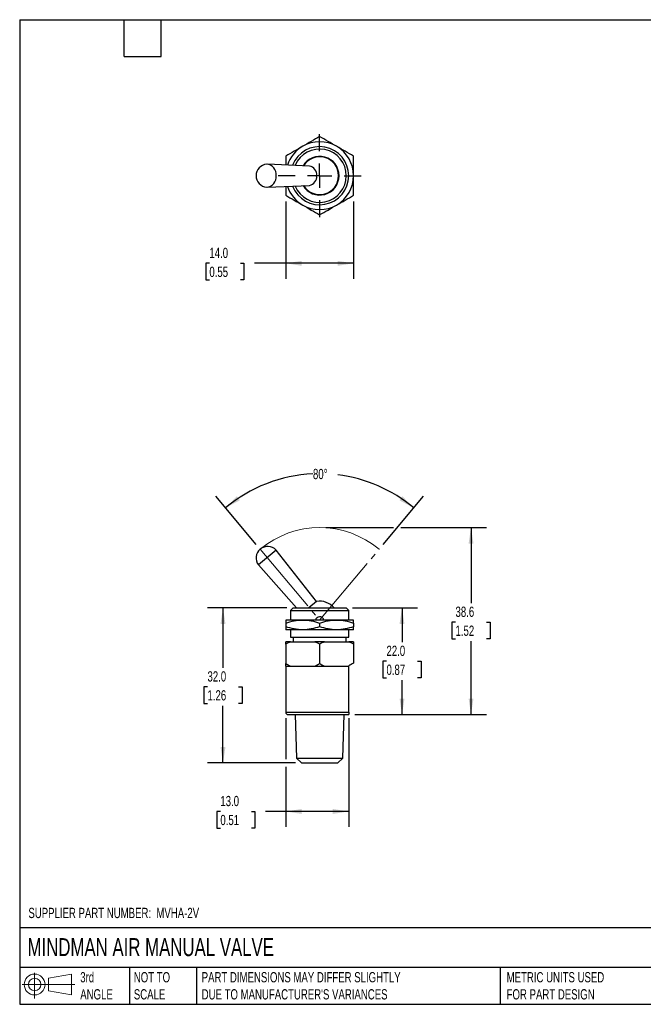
# Model space of a CAD drawing. Header units: millimetres. Extents: x 6 to 273, y 6 to 210.
# Tile 1 of 2: x 6 to 135, y 6 to 210. Entities that reach past the tile are written whole.
import ezdxf

# ---------------------------------------------------------------- set-up
doc = ezdxf.new("R2010")
doc.units = ezdxf.units.MM
doc.linetypes.add('SLD-Center', pattern=[19.05, 15.24, -1.27, 1.27, -1.27])
doc.linetypes.add('SLD-Solid', pattern=[0])
doc.layers.add('CENTER', color=40, linetype='SLD-Center')
doc.layers.add('SLD-DEFPOINTS', color=7, linetype='Continuous')
doc.layers.add('DIMENSIONS', color=140, linetype='SLD-Solid', lineweight=25)
doc.layers.add('TEXT', color=140, linetype='SLD-Solid', lineweight=25)
doc.styles.add('SLDTEXTSTYLE0', font='TXT', dxfattribs={"width": 0.7})
doc.dimstyles.new('SLDDIMSTYLE0', dxfattribs={"dimtxt": 2.158008, "dimasz": 3.302, "dimexe": 0, "dimexo": 0.0625, "dimgap": 0.539502, "dimtad": 0, "dimtih": 1, "dimtoh": 1, "dimdec": 4, "dimzin": 12, "dimdsep": 46, "dimtxsty": 'SLDTEXTSTYLE0', "dimsah": 1, "dimcen": 0.09, "dimadec": 0, "dimazin": 3, "dimtfac": 1, "dimtdec": 0, "dimtofl": 0, "dimtmove": 0, "dimatfit": 3, "dimfxl": 0, "dimfrac": 2, "dimtolj": 1, "dimtzin": 12, "dimarcsym": 0})
doc.dimstyles.new('SLDDIMSTYLE1', dxfattribs={"dimtxt": 2.158008, "dimasz": 3.302, "dimexe": 0, "dimexo": 0.0625, "dimgap": 0.539502, "dimtad": 0, "dimtih": 1, "dimtoh": 1, "dimdec": 1, "dimrnd": 1e-09, "dimzin": 12, "dimdsep": 46, "dimtxsty": 'SLDTEXTSTYLE0', "dimsah": 1, "dimcen": 0.09, "dimadec": 0, "dimazin": 3, "dimtfac": 1, "dimtdec": 1, "dimtofl": 0, "dimtmove": 0, "dimatfit": 3, "dimfxl": 0, "dimfrac": 2, "dimtolj": 1, "dimtzin": 12, "dimarcsym": 0})
doc.dimstyles.new('SLDDIMSTYLE2', dxfattribs={"dimtxt": 2.158008, "dimasz": 3.302, "dimexe": 0, "dimexo": 0.0625, "dimgap": 0.539502, "dimtad": 0, "dimtih": 1, "dimtoh": 1, "dimdec": 1, "dimrnd": 1e-09, "dimzin": 4, "dimdsep": 46, "dimtxsty": 'SLDTEXTSTYLE0', "dimsah": 1, "dimcen": 0.09, "dimadec": 0, "dimazin": 1, "dimtfac": 1, "dimtdec": 1, "dimtofl": 0, "dimtmove": 0, "dimatfit": 3, "dimfxl": 0, "dimfrac": 2, "dimtolj": 1, "dimtzin": 12, "dimarcsym": 0})

# ---------------------------------------------------------------- blocks, each defined once
blk = doc.blocks.new('Block11')
at = {"color": 7, "linetype": 'SLD-Solid', "lineweight": 18}
for p, q in [((2.59, 5.31), (2.59, 0)), ((5.48, 4.17), (10.18, 5.03)), ((5.48, 1.6), (5.48, 4.17)), ((10.18, 5.03), (10.18, 0.73)), ((0, 2.88), (10.87, 2.88)), ((5.48, 1.6), (10.18, 0.73))]:
    blk.add_line(p, q, dxfattribs=at)
for radius in [2.15, 1.29]:
    blk.add_circle((2.59, 2.88), radius, dxfattribs=at)
blk = doc.blocks.new('Block12')
at = {"layer": 'SLD-DEFPOINTS'}
blk.add_blockref('Block11', (0, 0), dxfattribs=at)
blk = doc.blocks.new('_D')
at = {"layer": 'DIMENSIONS'}
for p, q in [((55.17, 101.25), (46.8, 111.23)), ((81.35, 101.25), (89.72, 111.23))]:
    blk.add_line(p, q, dxfattribs=at)
for start, end in [(92.6228, 130), (50, 82.8948)]:
    blk.add_arc((68.26, 85.65), 30.21, start, end, dxfattribs=at)
for points in [[(48.84, 108.79), (51.79, 110.37), (51.18, 111.18)], [(87.68, 108.79), (85.34, 111.18), (84.73, 110.37)]]:
    blk.add_solid(points, dxfattribs=at)
at = {"layer": 'DIMENSIONS', "insert": (66.88, 116.85), "char_height": 2.117, "attachment_point": 1, "style": 'SLDTEXTSTYLE0'}
blk.add_mtext('80°', dxfattribs=at)
blk = doc.blocks.new('_D_1')
at = {"layer": 'DIMENSIONS'}
for p, q in [((69.53, 104.74), (83.52, 104.74)), ((85.04, 104.74), (102.68, 104.74)), ((99.5, 104.74), (99.5, 89.13)), ((96.3, 85.21), (95.57, 85.21)), ((95.57, 85.21), (95.57, 81.78)), ((102.71, 85.21), (103.43, 85.21)), ((103.43, 85.21), (103.43, 81.78)), ((95.57, 81.78), (96.3, 81.78)), ((99.5, 66.15), (99.5, 81.3)), ((103.43, 81.78), (102.71, 81.78)), ((75.53, 66.15), (102.68, 66.15))]:
    blk.add_line(p, q, dxfattribs=at)
for points in [[(99.5, 104.74), (99, 101.44), (100.01, 101.44)], [(99.5, 66.15), (100.01, 69.45), (99, 69.45)]]:
    blk.add_solid(points, dxfattribs=at)
at = {"layer": 'DIMENSIONS', "char_height": 2.117, "attachment_point": 1, "style": 'SLDTEXTSTYLE0'}
for s, insert in [('38.6', (96.3, 88.42)), ('1.52', (96.3, 84.51))]:
    blk.add_mtext(s, dxfattribs=dict(at, insert=insert))
blk = doc.blocks.new('_D_2')
at = {"layer": 'DIMENSIONS'}
for p, q in [((75.03, 88.15), (88.44, 88.15)), ((85.26, 88.15), (85.26, 81.06)), ((82.05, 77.15), (81.33, 77.15)), ((81.33, 77.15), (81.33, 73.72)), ((88.47, 77.15), (89.19, 77.15)), ((89.19, 77.15), (89.19, 73.72)), ((81.33, 73.72), (82.05, 73.72)), ((85.26, 66.15), (85.26, 73.24)), ((89.19, 73.72), (88.47, 73.72)), ((75.53, 66.15), (88.44, 66.15))]:
    blk.add_line(p, q, dxfattribs=at)
for points in [[(85.26, 88.15), (84.75, 84.85), (85.77, 84.85)], [(85.26, 66.15), (85.77, 69.45), (84.75, 69.45)]]:
    blk.add_solid(points, dxfattribs=at)
at = {"layer": 'DIMENSIONS', "char_height": 2.117, "attachment_point": 1, "style": 'SLDTEXTSTYLE0'}
for s, insert in [('22.0', (82.05, 80.36)), ('0.87', (82.05, 76.45))]:
    blk.add_mtext(s, dxfattribs=dict(at, insert=insert))
blk = doc.blocks.new('_D_3')
at = {"layer": 'DIMENSIONS'}
for p, q in [((61.49, 88.15), (45.14, 88.15)), ((48.31, 88.15), (48.31, 75.78)), ((45.11, 71.87), (44.38, 71.87)), ((44.38, 71.87), (44.38, 68.44)), ((51.52, 71.87), (52.24, 71.87)), ((52.24, 71.87), (52.24, 68.44)), ((44.38, 68.44), (45.11, 68.44)), ((48.31, 56.15), (48.31, 67.96)), ((52.24, 68.44), (51.52, 68.44)), ((63.25, 56.15), (45.14, 56.15))]:
    blk.add_line(p, q, dxfattribs=at)
for points in [[(48.31, 88.15), (47.8, 84.85), (48.82, 84.85)], [(48.31, 56.15), (48.82, 59.45), (47.8, 59.45)]]:
    blk.add_solid(points, dxfattribs=at)
at = {"layer": 'DIMENSIONS', "char_height": 2.117, "attachment_point": 1, "style": 'SLDTEXTSTYLE0'}
for s, insert in [('32.0', (45.11, 75.08)), ('1.26', (45.11, 71.17))]:
    blk.add_mtext(s, dxfattribs=dict(at, insert=insert))
blk = doc.blocks.new('_D_4')
at = {"layer": 'DIMENSIONS'}
for p, q in [((61.26, 65.38), (61.26, 56.91)), ((74.26, 65.38), (74.26, 42.98)), ((61.26, 55.39), (61.26, 42.98)), ((47.77, 46.15), (47.04, 46.15)), ((47.04, 46.15), (47.04, 42.72)), ((54.18, 46.15), (54.9, 46.15)), ((54.9, 46.15), (54.9, 42.72)), ((61.26, 46.15), (57.1, 46.15)), ((74.26, 46.15), (61.26, 46.15)), ((47.04, 42.72), (47.77, 42.72)), ((54.9, 42.72), (54.18, 42.72))]:
    blk.add_line(p, q, dxfattribs=at)
for points in [[(61.26, 46.15), (64.56, 45.64), (64.56, 46.66)], [(74.26, 46.15), (70.96, 46.66), (70.96, 45.64)]]:
    blk.add_solid(points, dxfattribs=at)
at = {"layer": 'DIMENSIONS', "char_height": 2.117, "attachment_point": 1, "style": 'SLDTEXTSTYLE0'}
for s, insert in [('13.0', (47.77, 49.36)), ('0.51', (47.77, 45.45))]:
    blk.add_mtext(s, dxfattribs=dict(at, insert=insert))
blk = doc.blocks.new('_D_11')
at = {"layer": 'DIMENSIONS'}
for p, q in [((61.26, 172.04), (61.26, 156.1)), ((75.26, 172.04), (75.26, 156.1)), ((45.5, 159.27), (44.78, 159.27)), ((44.78, 159.27), (44.78, 155.84)), ((51.91, 159.27), (52.64, 159.27)), ((52.64, 159.27), (52.64, 155.84)), ((61.26, 159.27), (54.84, 159.27)), ((75.26, 159.27), (61.26, 159.27)), ((44.78, 155.84), (45.5, 155.84)), ((52.64, 155.84), (51.91, 155.84))]:
    blk.add_line(p, q, dxfattribs=at)
for points in [[(61.26, 159.27), (64.56, 158.76), (64.56, 159.78)], [(75.26, 159.27), (71.96, 159.78), (71.96, 158.76)]]:
    blk.add_solid(points, dxfattribs=at)
at = {"layer": 'DIMENSIONS', "char_height": 2.117, "attachment_point": 1, "style": 'SLDTEXTSTYLE0'}
for s, insert in [('14.0', (45.5, 162.48)), ('0.55', (45.5, 158.57))]:
    blk.add_mtext(s, dxfattribs=dict(at, insert=insert))
blk = doc.blocks.new('SW_CENTERMARKSYMBOL_1')
at = {"layer": 'CENTER', "color": 0}
for p, q in [((0, 5.08), (0, 8.54)), ((0, 0), (0, 2.54)), ((-5.08, 0), (-8.54, 0)), ((0, 0), (-2.54, 0)), ((0, 0), (0, -2.54)), ((0, 0), (2.54, 0)), ((5.08, 0), (8.54, 0)), ((0, -5.08), (0, -8.54))]:
    blk.add_line(p, q, dxfattribs=at)

msp = doc.modelspace()

# ---------------------------------------------------------------- linework, layer by layer
for p, q in [((66.15978, 179.35457), (57.49978, 179.73096)), ((57.49978, 174.98039), (66.15978, 175.35678)), ((59.25978, 100.07597), (55.61861, 97.02067)), ((67.64089, 89.50187), (59.25978, 100.07597)), ((55.61861, 97.02067), (63.4929, 88.15147)), ((67.64089, 89.50187), (66.03155, 88.15147)), ((62.76094, 88.15147), (62.26094, 87.65147)), ((62.26094, 87.65147), (62.26094, 85.65147)), ((62.26094, 87.65147), (74.26094, 87.65147)), ((62.76094, 88.15147), (73.76094, 88.15147)), ((74.26094, 87.65147), (73.76094, 88.15147)), ((74.26094, 85.65147), (74.26094, 87.65147)), ((64.76094, 85.65147), (61.26094, 85.65147)), ((71.76094, 85.65147), (64.76094, 85.65147)), ((75.26094, 85.65147), (71.76094, 85.65147)), ((61.26094, 85.02626), (61.26094, 84.27669)), ((64.76094, 83.65147), (61.26094, 83.65147)), ((62.26094, 83.65147), (62.26094, 82.15147)), ((71.76094, 83.65147), (64.76094, 83.65147)), ((68.26094, 85.02626), (68.26094, 84.27669)), ((75.26094, 83.65147), (71.76094, 83.65147)), ((74.26094, 82.15147), (74.26094, 83.65147)), ((75.26094, 85.02626), (75.26094, 84.27669)), ((62.26094, 82.15147), (74.26094, 82.15147)), ((62.76094, 82.15147), (62.76094, 81.15147)), ((73.76094, 81.15147), (73.76094, 82.15147)), ((62.23601, 81.15147), (61.26094, 81.15147)), ((61.26094, 80.65147), (61.26094, 76.65147)), ((62.23601, 81.15147), (67.28587, 81.15147)), ((69.23601, 81.15147), (67.28587, 81.15147)), ((69.23601, 81.15147), (74.28587, 81.15147)), ((75.26094, 81.15147), (74.28587, 81.15147)), ((61.26094, 76.15147), (61.26094, 66.65147)), ((61.26094, 76.15147), (62.23601, 76.15147)), ((62.23601, 76.15147), (64.76094, 76.15147)), ((64.76094, 76.15147), (67.28587, 76.15147)), ((67.28587, 76.15147), (69.23601, 76.15147)), ((69.23601, 76.15147), (71.76094, 76.15147)), ((71.76094, 76.15147), (74.26094, 76.15147)), ((74.26094, 76.15147), (74.26094, 76.22495)), ((74.26094, 66.65147), (74.26094, 76.15147)), ((61.26094, 66.65147), (74.26094, 66.65147)), ((61.76094, 66.15147), (74.26094, 66.15147)), ((63.20962, 66.15147), (63.49061, 57.15098)), ((73.03126, 57.15098), (73.31226, 66.15147)), ((63.49061, 57.15098), (64.52182, 56.15147)), ((63.49061, 57.15098), (73.03126, 57.15098)), ((72.00006, 56.15147), (73.03126, 57.15098)), ((64.52182, 56.15147), (72.00006, 56.15147))]:
    msp.add_line(p, q)
at = {"color": 7, "linetype": 'SLD-Center', "lineweight": 18}
for p, q in [((55.9911, 100.27409), (68.26094, 85.65147)), ((68.26094, 85.65147), (80.53077, 100.27409))]:
    msp.add_line(p, q, dxfattribs=at)
at = {"flags": 128}
for points in [[(68.26094, 80.65147), (68.26094, 78.41147), (68.26094, 76.65147)], [(75.26094, 80.65147), (75.26094, 78.46234), (75.26094, 76.74231)]]:
    msp.add_lwpolyline(points, dxfattribs=at)
for centre, radius, start, end in [((68.26094, 177.35568), 7, 120, 161.7129381), ((68.26094, 177.35568), 6, 201.0082502, 158.9917498), ((68.26094, 177.35568), 7, 60, 120), ((68.26094, 177.35568), 7, 0, 60), ((68.26094, 177.35568), 5.5, 202.7623038, 157.2376962), ((68.26094, 177.35568), 4, 210.9420072, 149.0579928), ((68.26094, 177.35568), 3.9, 0, 148.2588275), ((57.52094, 177.35568), 2.38, 94.768342, 265.231658), ((57.18305, 177.6365), 2.09563, 352.2990111, 86.1682051), ((65.83017, 177.56217), 1.82245, 353.4941566, 79.5800477), ((57.18305, 177.07485), 2.09563, 273.8317949, 7.7009889), ((68.26094, 177.35568), 3.9, 211.7411725, 0), ((65.83017, 177.14918), 1.82245, 280.4199523, 6.5058434), ((68.26094, 177.35568), 7, 300, 0), ((68.26094, 177.35568), 7, 198.2870619, 240), ((68.26094, 177.35568), 7, 240, 300), ((57.52094, 98.4509), 2.38, 43.0629529, 216.9370471), ((68.26094, 85.65147), 3.9, 39.8683416, 99.148114), ((61.76094, 66.65147), 0.5, 180, 270)]:
    msp.add_arc(centre, radius, start, end)
at = {"color": 7, "linetype": 'SLD-Solid', "lineweight": 18}
msp.add_arc((68.26094, 85.65147), 19.08847, 50, 130, dxfattribs=at)
msp.add_ellipse((82.26094, 71.65147), major_axis=(11.25833, 0), ratio=0.577350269, start_param=2.241786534, end_param=2.361125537)
for points, knots in [([(68.26094, 185.43858), (67.68918, 185.10847), (67.11294, 184.77578), (65.94752, 184.10293), (65.35823, 183.7627), (64.76094, 183.41785)], [0, 0, 0, 0, 0.5, 0.5, 1, 1, 1, 1]), ([(71.76094, 183.41785), (71.16364, 183.7627), (70.57436, 184.10293), (69.40893, 184.77578), (68.8327, 185.10847), (68.26094, 185.43858)], [0, 0, 0, 0, 0.5, 0.5, 1, 1, 1, 1]), ([(64.76094, 183.41785), (64.16364, 183.07301), (63.57436, 182.73278), (62.40893, 182.05992), (61.8327, 181.72723), (61.26094, 181.39713)], [0, 0, 0, 0, 0.5, 0.5, 1, 1, 1, 1]), ([(75.26094, 181.39713), (74.68918, 181.72723), (74.11294, 182.05992), (72.94752, 182.73278), (72.35823, 183.07301), (71.76094, 183.41785)], [0, 0, 0, 0, 0.5, 0.5, 1, 1, 1, 1]), ([(61.26094, 181.39713), (61.26094, 181.07115), (61.26094, 180.46736), (61.26094, 179.85105), (61.26094, 179.56749)], [0, 0, 0, 0, 0.539893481, 1, 1, 1, 1]), ([(75.26094, 177.35568), (75.26094, 178.04537), (75.26094, 178.72582), (75.26094, 180.07154), (75.26094, 180.73692), (75.26094, 181.39713)], [0, 0, 0, 0, 0.5, 0.5, 1, 1, 1, 1]), ([(75.26094, 173.31422), (75.26094, 173.97444), (75.26094, 174.63982), (75.26094, 175.98553), (75.26094, 176.66598), (75.26094, 177.35568)], [0, 0, 0, 0, 0.5, 0.5, 1, 1, 1, 1]), ([(61.26094, 175.14386), (61.26094, 174.86825), (61.26094, 174.25177), (61.26094, 173.64804), (61.26094, 173.31422)], [0, 0, 0, 0, 0.447080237, 1, 1, 1, 1]), ([(61.26094, 173.31422), (61.8327, 172.98412), (62.40893, 172.65143), (63.57436, 171.97857), (64.16364, 171.63835), (64.76094, 171.2935)], [0, 0, 0, 0, 0.5, 0.5, 1, 1, 1, 1]), ([(71.76094, 171.2935), (72.35823, 171.63835), (72.94752, 171.97857), (74.11294, 172.65143), (74.68918, 172.98412), (75.26094, 173.31422)], [0, 0, 0, 0, 0.5, 0.5, 1, 1, 1, 1]), ([(64.76094, 171.2935), (65.35823, 170.94865), (65.94752, 170.60843), (67.11294, 169.93557), (67.68918, 169.60288), (68.26094, 169.27277)], [0, 0, 0, 0, 0.5, 0.5, 1, 1, 1, 1]), ([(68.26094, 169.27277), (68.8327, 169.60288), (69.40893, 169.93557), (70.57436, 170.60843), (71.16364, 170.94865), (71.76094, 171.2935)], [0, 0, 0, 0, 0.5, 0.5, 1, 1, 1, 1]), ([(61.26094, 85.02626), (61.8327, 85.21684), (62.40893, 85.37402), (63.57436, 85.5917), (64.16364, 85.65147), (64.76094, 85.65147)], [0, 0, 0, 0, 0.5, 0.5, 1, 1, 1, 1]), ([(61.26094, 85.65147), (61.26094, 85.65147), (61.26094, 85.5917), (61.26094, 85.37402), (61.26094, 85.21684), (61.26094, 85.02626)], [0, 0, 0, 0, 0.5, 0.5, 1, 1, 1, 1]), ([(64.76094, 85.65147), (65.35823, 85.65147), (65.94752, 85.5917), (67.11294, 85.37402), (67.68918, 85.21684), (68.26094, 85.02626)], [0, 0, 0, 0, 0.5, 0.5, 1, 1, 1, 1]), ([(67.51094, 85.65147), (67.51094, 85.75066), (67.5305, 85.84799), (67.6058, 86.02957), (67.66151, 86.11271), (67.86883, 86.32002), (68.06456, 86.40133), (68.35831, 86.40154), (68.45665, 86.38213), (68.63837, 86.307), (68.72092, 86.25206), (68.93094, 86.04231), (69.01094, 85.84985), (69.01094, 85.65147)], [0, 0, 0, 0, 0.125, 0.125, 0.25, 0.25, 0.5, 0.5, 0.625, 0.625, 0.75, 0.75, 1, 1, 1, 1]), ([(68.26094, 85.02626), (68.8327, 85.21684), (69.40893, 85.37402), (70.57436, 85.5917), (71.16364, 85.65147), (71.76094, 85.65147)], [0, 0, 0, 0, 0.5, 0.5, 1, 1, 1, 1]), ([(71.76094, 85.65147), (72.35823, 85.65147), (72.94752, 85.5917), (74.11294, 85.37402), (74.68918, 85.21684), (75.26094, 85.02626)], [0, 0, 0, 0, 0.5, 0.5, 1, 1, 1, 1]), ([(75.26094, 85.02626), (75.26094, 85.21684), (75.26094, 85.37402), (75.26094, 85.5917), (75.26094, 85.65147), (75.26094, 85.65147)], [0, 0, 0, 0, 0.5, 0.5, 1, 1, 1, 1]), ([(64.76094, 83.65147), (64.16364, 83.65147), (63.57436, 83.71124), (62.40893, 83.92892), (61.8327, 84.0861), (61.26094, 84.27669)], [0, 0, 0, 0, 0.5, 0.5, 1, 1, 1, 1]), ([(61.26094, 84.27669), (61.26094, 84.0861), (61.26094, 83.92892), (61.26094, 83.71124), (61.26094, 83.65147), (61.26094, 83.65147)], [0, 0, 0, 0, 0.5, 0.5, 1, 1, 1, 1]), ([(68.26094, 84.27669), (67.68918, 84.0861), (67.11294, 83.92892), (65.94752, 83.71124), (65.35823, 83.65147), (64.76094, 83.65147)], [0, 0, 0, 0, 0.5, 0.5, 1, 1, 1, 1]), ([(71.76094, 83.65147), (71.16364, 83.65147), (70.57436, 83.71124), (69.40893, 83.92892), (68.8327, 84.0861), (68.26094, 84.27669)], [0, 0, 0, 0, 0.5, 0.5, 1, 1, 1, 1]), ([(75.26094, 84.27669), (74.68918, 84.0861), (74.11294, 83.92892), (72.94752, 83.71124), (72.35823, 83.65147), (71.76094, 83.65147)], [0, 0, 0, 0, 0.5, 0.5, 1, 1, 1, 1]), ([(75.26094, 83.65147), (75.26094, 83.65147), (75.26094, 83.71124), (75.26094, 83.92892), (75.26094, 84.0861), (75.26094, 84.27669)], [0, 0, 0, 0, 0.5, 0.5, 1, 1, 1, 1]), ([(74.26094, 66.65147), (74.26094, 66.59564), (74.26094, 66.54192), (74.26094, 66.44884), (74.26094, 66.40999), (74.26094, 66.30987), (74.26094, 66.26647), (74.26094, 66.16993), (74.26094, 66.15147), (74.26094, 66.15147)], [0, 0, 0, 0, 0.125, 0.125, 0.25, 0.25, 0.5, 0.5, 1, 1, 1, 1])]:
    msp.add_open_spline(points, degree=3, knots=knots)
for points in [[(62.23601, 81.15147), (61.90364, 81.00391), (61.57936, 80.83531), (61.26094, 80.65147)], [(61.26094, 80.65147), (61.26094, 80.83531), (61.26094, 81.00391), (61.26094, 81.15147)], [(68.26094, 80.65147), (67.94252, 80.83531), (67.61824, 81.00391), (67.28587, 81.15147)], [(69.23601, 81.15147), (68.90364, 81.00391), (68.57936, 80.83531), (68.26094, 80.65147)], [(75.26094, 80.65147), (74.94252, 80.83531), (74.61824, 81.00391), (74.28587, 81.15147)], [(75.26094, 81.15147), (75.26094, 81.00391), (75.26094, 80.83531), (75.26094, 80.65147)], [(61.26094, 76.65147), (61.57936, 76.46763), (61.90364, 76.29903), (62.23601, 76.15147)], [(61.26094, 76.15147), (61.26094, 76.29903), (61.26094, 76.46763), (61.26094, 76.65147)], [(67.28587, 76.15147), (67.61824, 76.29903), (67.94252, 76.46763), (68.26094, 76.65147)], [(68.26094, 76.65147), (68.57936, 76.46763), (68.90364, 76.29903), (69.23601, 76.15147)]]:
    msp.add_open_spline(points, degree=3)
at = {"layer": 'TEXT'}
for p, q in [((6.35, 209.55), (273.05, 209.55)), ((6.35, 209.55), (6.35, 6.35)), ((27.94, 201.93), (27.94, 209.55)), ((35.56, 201.93), (35.56, 209.55)), ((27.94, 201.93), (35.56, 201.93)), ((273.05, 22.12611), (6.35, 22.12611)), ((273.05, 13.97), (6.35, 13.97)), ((29.04473, 13.97), (29.04473, 6.35)), ((42.83739, 13.97), (42.83739, 6.35)), ((105.48421, 13.97), (105.48421, 6.35)), ((6.35, 6.35), (273.05, 6.35))]:
    msp.add_line(p, q, dxfattribs=at)

# ---------------------------------------------------------------- block references
at = {"layer": 'CENTER'}
msp.add_blockref('SW_CENTERMARKSYMBOL_1', (68.26094, 177.35568), dxfattribs=at)
at = {"layer": 'SLD-DEFPOINTS'}
msp.add_blockref('Block12', (6.83794, 7.55386), dxfattribs=at)

# ---------------------------------------------------------------- texts
at = {"layer": 'TEXT', "attachment_point": 1, "style": 'SLDTEXTSTYLE0'}
for s, insert, char_height in [('SUPPLIER PART NUMBER:  MVHA-2V', (8.1438, 26.2616), 2.1166667), ('MINDMAN AIR MANUAL VALVE', (7.96573, 20.00164), 3.7041667), ('3rd^JANGLE', (18.85043, 12.99657), 2.116667), ('NOT TO^JSCALE', (29.90672, 12.99657), 2.1166667), ("PART DIMENSIONS MAY DIFFER SLIGHTLY ^JDUE TO MANUFACTURER'S VARIANCES", (43.91253, 12.99657), 2.1166667), ('METRIC UNITS USED ^JFOR PART DESIGN', (106.85361, 12.99657), 2.1166667)]:
    msp.add_mtext(s, dxfattribs=dict(at, insert=insert, char_height=char_height))

# ---------------------------------------------------------------- dimensions: what is measured, and where the dimension line sits
at = {"layer": 'DIMENSIONS'}
dim = msp.add_linear_dim(base=(61.26094, 159.27277), p1=(75.26094, 173.31422), p2=(61.26094, 173.31422), dimstyle='SLDDIMSTYLE2', dxfattribs=at)
dim.commit()
dim.dimension.update_dxf_attribs({"geometry": '_D_11', "text_midpoint": (48.70697, 159.27277), "dimtype": 160})
dim = msp.add_angular_dim_2l(base=(80.33263, 113.34488), line1=((68.26094, 85.65147), (80.53077, 100.27409)), line2=((55.9911, 100.27409), (68.26094, 85.65147)), dimstyle='SLDDIMSTYLE0', dxfattribs=at)
dim.commit()
dim.dimension.update_dxf_attribs({"geometry": '_D', "text_midpoint": (69.43809, 115.83864), "dimtype": 162})
for base, p1, p2, angle, dimstyle, picture, middle in [((99.50396, 66.15147), (68.26094, 104.73994), (74.26094, 66.15147), 90, 'SLDDIMSTYLE1', '_D_1', (99.50396, 85.21264)), ((48.31144, 56.15147), (62.76094, 88.15147), (64.52182, 56.15147), 90, 'SLDDIMSTYLE2', '_D_3', (48.31144, 71.87068)), ((85.26094, 88.15147), (74.26094, 66.15147), (73.76094, 88.15147), 90, 'SLDDIMSTYLE2', '_D_2', (85.26094, 77.15147)), ((74.26094, 46.15147), (61.26094, 66.65147), (74.26094, 66.65147), 0, 'SLDDIMSTYLE2', '_D_4', (50.97163, 46.15147))]:
    dim = msp.add_linear_dim(base=base, p1=p1, p2=p2, angle=angle, dimstyle=dimstyle, dxfattribs=at)
    dim.commit()
    dim.dimension.update_dxf_attribs({"geometry": picture, "text_midpoint": middle, "dimtype": 160})

doc.saveas('drawing.dxf')
